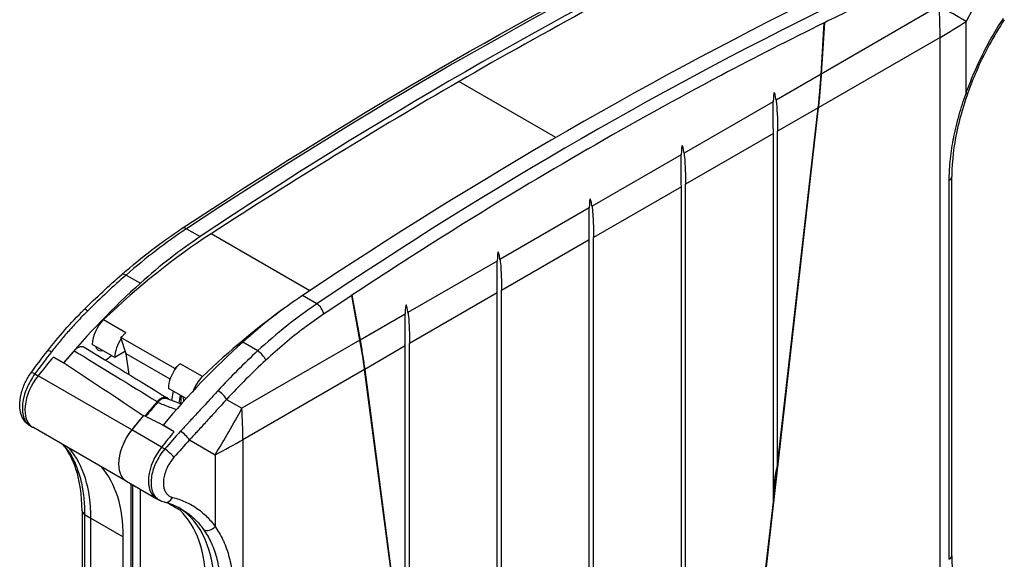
# Model space of a CAD drawing. Header units: millimetres. Extents: x 0 to 420, y 0 to 297.
# Tile 11 of 13: x 262 to 344, y 203 to 248. Entities that reach past the tile are written whole.
import ezdxf

# ---------------------------------------------------------------- set-up
doc = ezdxf.new("R2010")
doc.units = ezdxf.units.MM
doc.layers.add('Spigoli tangenti visibili(ISO)', color=7, linetype='Continuous', lineweight=25)
doc.layers.add('Spigoli visibili(ISO)', color=176, linetype='Continuous', lineweight=25, true_color=0x000080)

msp = doc.modelspace()

# ---------------------------------------------------------------- linework, layer by layer
at = {"layer": 'Spigoli tangenti visibili(ISO)'}
for p, q in [((342.438, 251.724), (340.53, 248.126)), ((338.303, 249.412), (328.506, 243.755)), ((340.53, 242.153), (340.53, 248.126)), ((338.372, 246.799), (328.262, 240.962)), ((338.372, 193.838), (338.372, 246.799)), ((328.499, 243.752), (324.754, 241.589)), ((306.489, 238.495), (298.442, 243.141)), ((324.524, 241.456), (317.118, 237.18)), ((302.599, 240.739), (302.602, 240.74)), ((328.256, 240.959), (324.885, 239.013)), ((324.532, 238.809), (317.249, 234.604)), ((316.887, 237.047), (309.481, 232.771)), ((339.132, 203.449), (339.132, 234.955)), ((316.895, 234.399), (309.612, 230.195)), ((309.25, 232.638), (301.844, 228.362)), ((275.831, 230.908), (276.968, 230.262)), ((286.056, 225.764), (277.865, 230.493)), ((309.258, 229.99), (301.975, 225.785)), ((301.613, 228.229), (294.207, 223.953)), ((270.814, 227.063), (272.003, 226.385)), ((301.622, 225.581), (294.338, 221.376)), ((286.641, 224.666), (285.454, 225.363)), ((268.945, 223.36), (270.796, 222.291)), ((293.977, 223.82), (290.231, 221.658)), ((290.224, 221.653), (280.428, 215.998)), ((281.732, 220.759), (280.488, 221.486)), ((293.985, 221.172), (290.614, 219.226)), ((275.078, 219.485), (275.082, 219.504)), ((277.147, 218.624), (275.297, 219.692)), ((290.607, 219.222), (280.498, 213.386)), ((263.24, 218.845), (263.504, 218.694)), ((271.282, 214.203), (263.504, 218.694)), ((279.154, 216.734), (280.428, 215.998)), ((273.757, 212.773), (271.282, 214.202)), ((276.075, 213.367), (278.201, 212.14)), ((280.498, 213.386), (280.498, 160.232)), ((273.757, 212.773), (274.024, 212.618)), ((278.201, 212.14), (278.201, 206.167)), ((267.37, 207.186), (267.893, 206.88)), ((267.37, 207.186), (267.37, 175.68)), ((267.893, 175.373), (267.893, 206.88)), ((267.893, 206.88), (270.58, 205.328))]:
    msp.add_line(p, q, dxfattribs=at)
for centre, major_axis, ratio, start_param, end_param in [((280.319, -70.436), (-217.303, -334.629), 0.540283, 3.8782, 4.03432), ((326.155, -96.899), (-179.949, -356.111), 0.612177, 3.815777, 3.971897), ((302.663, 267.416), (25.25, -43.734), 0.57735, 0.785398, 0.847817), ((302.663, 267.416), (-44.616, 23.656), 0.025491, 3.71249, 3.800735), ((302.663, 267.416), (-50.5, 0), 0.57735, 2.356194, 2.418613), ((328.504, 243.753), (-0.00497, 0.00033), 0.454423, 4.347471, 5.541319), ((328.504, 243.753), (-0.00497, 0.00033), 0.454423, 5.541319, 5.853473), ((339.968, 242.44), (0.707, -0.249), 0.201191, 5.699026, 6.283182), ((328.261, 240.96), (-0.00494, 0.00059), 0.49076, 5.56643, 5.823153), ((328.261, 240.96), (-0.00494, 0.00059), 0.49076, 4.383456, 5.56643), ((338.591, 235.255), (0.75, 0), 0.57735, 5.519293, 6.283167), ((276.276, 203.017), (-20.07, -30.969), 0.540984, 4.033814, 4.227252), ((275.877, 230.318), (-0.414, 0.626), 0.527849, 5.472699, 6.283187), ((277.453, 197.809), (-24.427, -37.678), 0.540847, 4.227351, 4.330837), ((270.961, 226.552), (-0.493, 0.565), 0.392003, 5.408862, 6.283185), ((267.834, 223.639), (-0.528, 0.532), 0.312978, 5.38424, 6.283186), ((290.266, 194.939), (-16.678, -32.919), 0.611558, 3.972543, 4.16598), ((286.678, 224.082), (-0.419, 0.622), 0.533466, 3.950946, 5.450786), ((290.228, 221.655), (-0.0049, -0.00085), 0.616454, 3.834983, 5.39592), ((290.228, 221.655), (-0.0049, -0.00085), 0.616454, 5.39592, 5.604008), ((278.381, 197.003), (-20.499, -40.154), 0.540848, 4.377017, 4.429832), ((264.869, 220.283), (-0.594, 0.458), 0.277354, 5.347048, 6.283185), ((367.055, 165.307), (-154.811, 91.085), 0.023018, 0.877484, 0.934691), ((292.123, 189.339), (-20.286, -40.06), 0.611679, 4.165855, 4.278054), ((281.869, 220.254), (-0.509, 0.551), 0.41132, 3.878082, 5.380012), ((279.668, 196.388), (22.495, 38.962), 0.57735, 1.272417, 1.31839), ((292.647, 189.076), (-19.908, -39.408), 0.61224, 4.165288, 4.277495), ((290.611, 219.224), (-0.00494, -0.00059), 0.653028, 3.863269, 5.429528), ((290.611, 219.224), (-0.00494, -0.00059), 0.653028, 5.429528, 5.584982), ((264.632, 217.137), (-1.569, -2.718), 0.57735, 4.459983, 6.277014), ((263.514, 218.471), (-0.607, 0.44), 0.235026, 5.342103, 6.283161), ((278.624, 217.001), (-0.551, 0.508), 0.333125, 3.848293, 5.35247), ((244.789, 234.002), (-25.25, -43.734), 0.79021, 1.526674, 1.614919), ((244.789, 234.002), (25.25, -43.734), 0.57735, 0.785398, 0.847817), ((289.922, 190.468), (-22.494, -38.961), 0.57735, 4.422432, 4.460008), ((291.148, 189.632), (-24.648, -37.748), 0.611678, 4.446872, 4.491354), ((291.639, 189.309), (-24.274, -37.098), 0.61224, 4.447423, 4.491904), ((275.579, 213.691), (-0.552, 0.508), 0.207058, 3.817752, 5.350556), ((244.789, 234.002), (50.5, 0), 0.57735, 5.435368, 5.497787), ((257.432, 200.679), (6.803, 13.384), 0.538375, 5.982887, 6.059825), ((266.528, 212.945), (-0.628, -0.411), 0.80393, 0.000033, 0.368423), ((257.286, 200.756), (7.5, 12.99), 0.57735, 5.497787, 6.090081), ((274.884, 211.217), (-1.569, -2.717), 0.57735, 4.460008, 6.283185), ((274.288, 212.249), (-0.566, 0.492), 0.172921, 3.81241, 5.342763), ((273.976, 211.068), (0.703, 1.217), 0.57735, 2.227849, 2.227907), ((274.173, 208.917), (-0.181, -0.728), 0.773274, 6.283155, 7.590813), ((267.539, 194.836), (7.5, 12.99), 0.57735, 5.497787, 6.266271), ((267.905, 207.49), (-0.75, 0), 0.57735, 0.000024, 0.776672), ((277.705, 206.492), (-0.613, -0.433), 0.768474, 0.358077, 1.865809), ((338.591, 203.749), (0.75, 0), 0.57735, 5.519299, 6.283185)]:
    msp.add_ellipse(centre, major_axis=major_axis, ratio=ratio, start_param=start_param, end_param=end_param, dxfattribs=at)
for points in [[(331.126, 249.171), (330.34, 248.792), (329.554, 248.409), (328.768, 248.022)], [(328.257, 240.962), (328.361, 241.88), (328.443, 242.811), (328.5, 243.754)], [(289.543, 225.376), (288.764, 224.859), (287.986, 224.339), (287.207, 223.814)], [(290.607, 219.226), (290.503, 220.023), (290.375, 220.834), (290.224, 221.657)], [(262.81, 214.568), (262.81, 214.568), (262.81, 214.568), (262.81, 214.568)]]:
    msp.add_open_spline(points, degree=3, dxfattribs=at)
for points, knots in [([(328.761, 248.019), (325.908, 246.615), (323.056, 245.158), (320.204, 243.649), (320.175, 243.633), (320.145, 243.617), (320.116, 243.602), (316.454, 241.662), (312.793, 239.636), (309.136, 237.525), (309.128, 237.521), (309.121, 237.516), (309.113, 237.512), (305.449, 235.396), (301.789, 233.196), (298.137, 230.912), (298.123, 230.904), (298.109, 230.895), (298.095, 230.886), (295.242, 229.101), (292.394, 227.266), (289.55, 225.381)], [0.0536852, 0.0536852, 0.0536852, 0.0536852, 0.247988, 0.247988, 0.247988, 0.25, 0.25, 0.25, 0.4994813, 0.4994813, 0.4994813, 0.5, 0.5, 0.5, 0.75, 0.75, 0.75, 0.7509743, 0.7509743, 0.7509743, 0.9463192, 0.9463192, 0.9463192, 0.9463192]), ([(340.53, 242.153), (340.721, 242.695), (341.139, 243.771), (341.876, 245.374), (342.71, 246.931), (343.318, 247.919), (343.637, 248.402)], [0, 0, 0, 0, 0.25, 0.5, 0.75, 1, 1, 1, 1]), ([(339.132, 234.955), (339.132, 235.421), (339.153, 235.916), (339.203, 236.451), (339.205, 236.47), (339.206, 236.489), (339.208, 236.508), (339.262, 237.065), (339.346, 237.665), (339.464, 238.29), (339.466, 238.304), (339.469, 238.318), (339.472, 238.332), (339.589, 238.944), (339.738, 239.577), (339.913, 240.209), (339.927, 240.261), (339.942, 240.313), (339.956, 240.364), (340.125, 240.959), (340.316, 241.553), (340.53, 242.153)], [0, 0, 0, 0, 0.241495, 0.241495, 0.241495, 0.25, 0.25, 0.25, 0.5, 0.5, 0.5, 0.50571, 0.50571, 0.50571, 0.75, 0.75, 0.75, 0.770087, 0.770087, 0.770087, 1, 1, 1, 1]), ([(267.636, 224.1), (267.323, 223.789), (267.027, 223.484), (266.747, 223.184), (266.467, 222.885), (266.202, 222.592), (265.952, 222.306), (265.702, 222.02), (265.466, 221.741), (265.245, 221.471), (265.023, 221.201), (264.815, 220.94), (264.62, 220.687)], [0, 0, 0, 0, 0.25, 0.25, 0.25, 0.5, 0.5, 0.5, 0.75, 0.75, 0.75, 1, 1, 1, 1]), ([(287.207, 223.814), (286.683, 223.461), (286.162, 223.091), (285.645, 222.701), (285.623, 222.685), (285.602, 222.669), (285.581, 222.653), (285.042, 222.247), (284.506, 221.82), (283.975, 221.375), (283.969, 221.37), (283.962, 221.364), (283.955, 221.359), (283.432, 220.919), (282.913, 220.462), (282.398, 219.987)], [0, 0, 0, 0, 0.320135, 0.320135, 0.320135, 0.333333, 0.333333, 0.333333, 0.666667, 0.666667, 0.666667, 0.670816, 0.670816, 0.670816, 1, 1, 1, 1]), ([(263.24, 218.845), (263.105, 218.663), (262.853, 218.274), (262.548, 217.644), (262.329, 216.998), (262.207, 216.369), (262.189, 215.786), (262.275, 215.278), (262.461, 214.871), (262.663, 214.662), (262.79, 214.58), (262.81, 214.569)], [0, 0, 0, 0, 0.1111111, 0.2222222, 0.3333333, 0.4444444, 0.5555556, 0.6666667, 0.7777778, 0.8888889, 0.909082, 0.909082, 0.909082, 0.909082]), ([(278.431, 217.452), (278.151, 217.149), (277.879, 216.854), (277.616, 216.568), (277.601, 216.551), (277.585, 216.535), (277.57, 216.518), (277.293, 216.216), (277.025, 215.925), (276.766, 215.644), (276.762, 215.639), (276.758, 215.635), (276.754, 215.63), (276.5, 215.354), (276.255, 215.088), (276.021, 214.832), (276, 214.81), (275.979, 214.787), (275.959, 214.765), (275.742, 214.529), (275.534, 214.303), (275.335, 214.086)], [0, 0, 0, 0, 0.236279, 0.236279, 0.236279, 0.25, 0.25, 0.25, 0.5, 0.5, 0.5, 0.503999, 0.503999, 0.503999, 0.75, 0.75, 0.75, 0.771718, 0.771718, 0.771718, 1, 1, 1, 1]), ([(279.154, 216.734), (278.86, 216.412), (278.574, 216.101), (278.299, 215.799), (278.023, 215.497), (277.756, 215.205), (277.5, 214.924), (277.243, 214.643), (276.995, 214.372), (276.758, 214.113), (276.52, 213.853), (276.293, 213.604), (276.075, 213.367)], [0, 0, 0, 0, 0.25, 0.25, 0.25, 0.5, 0.5, 0.5, 0.75, 0.75, 0.75, 1, 1, 1, 1]), ([(273.426, 216.486), (273.583, 216.424), (273.745, 216.361), (273.911, 216.296), (274.077, 216.232), (274.247, 216.167), (274.427, 216.098), (274.603, 216.031), (274.789, 215.961), (274.983, 215.889)], [0, 0, 0, 0, 0.3333333, 0.3333333, 0.3333333, 0.6666667, 0.6666667, 0.6666667, 0.9932689, 0.9932689, 0.9932689, 0.9932689]), ([(274.024, 212.618), (273.875, 212.444), (273.598, 212.069), (273.262, 211.457), (273.022, 210.824), (272.888, 210.201), (272.868, 209.62), (272.963, 209.107), (273.168, 208.689), (273.395, 208.464), (273.542, 208.372), (273.571, 208.355)], [0, 0, 0, 0, 0.1111111, 0.2222222, 0.3333333, 0.4444444, 0.5555556, 0.6666667, 0.7777778, 0.8888889, 0.9152682, 0.9152682, 0.9152682, 0.9152682]), ([(266.061, 212.38), (266.278, 212.049), (266.471, 211.682), (266.639, 211.279), (266.807, 210.877), (266.949, 210.439), (267.059, 209.982), (267.17, 209.525), (267.249, 209.051), (267.299, 208.58), (267.349, 208.11), (267.37, 207.644), (267.37, 207.186)], [0, 0, 0, 0, 0.25, 0.25, 0.25, 0.5, 0.5, 0.5, 0.75, 0.75, 0.75, 1, 1, 1, 1]), ([(274.785, 211.924), (274.687, 211.812), (274.598, 211.696), (274.514, 211.574), (274.499, 211.551), (274.483, 211.528), (274.468, 211.504), (274.381, 211.372), (274.302, 211.233), (274.233, 211.091), (274.225, 211.075), (274.217, 211.06), (274.21, 211.044), (274.139, 210.893), (274.079, 210.74), (274.031, 210.587), (274.029, 210.581), (274.027, 210.574), (274.025, 210.567), (273.977, 210.409), (273.943, 210.251), (273.923, 210.098), (273.903, 209.945), (273.898, 209.797), (273.908, 209.659), (273.908, 209.648), (273.909, 209.638), (273.91, 209.627), (273.921, 209.5), (273.945, 209.38), (273.98, 209.271), (273.986, 209.255), (273.991, 209.24), (273.997, 209.224), (274.033, 209.125), (274.08, 209.034), (274.138, 208.954), (274.15, 208.937), (274.163, 208.92), (274.177, 208.903), (274.234, 208.833), (274.299, 208.773), (274.371, 208.724), (274.394, 208.709), (274.417, 208.695), (274.441, 208.681), (274.511, 208.642), (274.587, 208.613), (274.669, 208.592)], [0, 0, 0, 0, 0.093397, 0.093397, 0.093397, 0.111111, 0.111111, 0.111111, 0.211151, 0.211151, 0.211151, 0.222222, 0.222222, 0.222222, 0.32872, 0.32872, 0.32872, 0.333333, 0.333333, 0.333333, 0.444444, 0.444444, 0.444444, 0.555556, 0.555556, 0.555556, 0.563874, 0.563874, 0.563874, 0.666667, 0.666667, 0.666667, 0.681482, 0.681482, 0.681482, 0.777778, 0.777778, 0.777778, 0.799051, 0.799051, 0.799051, 0.888889, 0.888889, 0.888889, 0.916946, 0.916946, 0.916946, 1, 1, 1, 1]), ([(274.669, 208.592), (275.031, 208.502), (275.724, 208.264), (276.672, 207.734), (277.509, 207.038), (277.984, 206.475), (278.201, 206.167)], [0, 0, 0, 0, 0.25, 0.5, 0.75, 1, 1, 1, 1]), ([(275.344, 207.655), (275.49, 207.573), (275.631, 207.485), (275.769, 207.391), (275.783, 207.381), (275.797, 207.371), (275.81, 207.362), (276.079, 207.174), (276.331, 206.963), (276.566, 206.729), (276.596, 206.7), (276.625, 206.67), (276.654, 206.64), (276.867, 206.419), (277.065, 206.179), (277.247, 205.922)], [0.3788555, 0.3788555, 0.3788555, 0.3788555, 0.5, 0.5, 0.5, 0.512236, 0.512236, 0.512236, 0.75, 0.75, 0.75, 0.779841, 0.779841, 0.779841, 1, 1, 1, 1]), ([(278.201, 206.167), (278.446, 205.827), (278.66, 205.462), (278.846, 205.066), (278.86, 205.036), (278.874, 205.006), (278.888, 204.976), (279.083, 204.546), (279.246, 204.081), (279.371, 203.599), (279.498, 203.113), (279.586, 202.61), (279.642, 202.114), (279.646, 202.083), (279.649, 202.052), (279.652, 202.021), (279.701, 201.559), (279.722, 201.105), (279.722, 200.655)], [0, 0, 0, 0, 0.232378, 0.232378, 0.232378, 0.25, 0.25, 0.25, 0.499128, 0.499128, 0.499128, 0.75, 0.75, 0.75, 0.765858, 0.765858, 0.765858, 1, 1, 1, 1]), ([(277.247, 205.922), (277.477, 205.597), (277.679, 205.246), (277.854, 204.867), (277.868, 204.839), (277.881, 204.809), (277.894, 204.78), (278.078, 204.369), (278.23, 203.925), (278.348, 203.466), (278.467, 203.003), (278.55, 202.523), (278.603, 202.05), (278.606, 202.02), (278.609, 201.99), (278.612, 201.96), (278.658, 201.519), (278.677, 201.085), (278.677, 200.658)], [0, 0, 0, 0, 0.2322646, 0.2322646, 0.2322646, 0.25, 0.25, 0.25, 0.4991238, 0.4991238, 0.4991238, 0.75, 0.75, 0.75, 0.7659608, 0.7659608, 0.7659608, 1, 1, 1, 1])]:
    msp.add_open_spline(points, degree=3, knots=knots, dxfattribs=at)
at = {"layer": 'Spigoli visibili(ISO)'}
for p, q in [((328.499, 243.752), (328.761, 248.019)), ((328.768, 248.022), (328.506, 243.755)), ((302.404, 240.854), (302.402, 240.853)), ((302.66, 240.707), (302.658, 240.705)), ((328.262, 240.962), (321.815, 184.266)), ((324.885, 211.32), (328.256, 240.959)), ((324.532, 208.211), (324.532, 238.809)), ((324.885, 211.32), (324.885, 239.013)), ((317.249, 181.629), (317.249, 234.604)), ((339.341, 203.749), (339.341, 235.255)), ((316.895, 181.425), (316.895, 234.399)), ((309.258, 177.016), (309.258, 229.99)), ((309.612, 177.22), (309.612, 230.195)), ((301.622, 172.607), (301.622, 225.581)), ((301.975, 172.811), (301.975, 225.785)), ((290.224, 221.653), (289.543, 225.376)), ((289.55, 225.38), (290.231, 221.658)), ((270.821, 220.53), (270.388, 221.864)), ((274.846, 219.29), (270.388, 221.864)), ((269.872, 220.221), (267.999, 221.302)), ((270.756, 220.73), (269.872, 220.221)), ((293.985, 193.478), (293.985, 221.172)), ((294.338, 190.777), (294.338, 221.376)), ((265.629, 219.775), (264.781, 220.255)), ((264.781, 220.255), (265.629, 219.765)), ((271.061, 218.795), (270.821, 220.53)), ((274.466, 218.425), (270.821, 220.53)), ((265.629, 219.775), (265.629, 219.76)), ((274.848, 219.194), (274.846, 219.29)), ((274.967, 219.36), (274.97, 219.405)), ((297.055, 169.97), (290.607, 219.221)), ((290.614, 219.226), (293.985, 193.478)), ((275.795, 216.801), (274.327, 217.649)), ((274.607, 216.655), (274.734, 217.414)), ((275.208, 216.422), (275.317, 217.077)), ((275.364, 216.363), (275.422, 217.017)), ((275.594, 216.579), (275.588, 216.921)), ((272.234, 215.376), (272.234, 215.375)), ((262.81, 214.568), (263.053, 214.425)), ((270.83, 209.935), (263.063, 214.419)), ((274.798, 214.052), (273.796, 214.631)), ((273.878, 214.594), (273.796, 214.631)), ((274.798, 214.052), (273.878, 214.594)), ((324.531, 208.202), (324.882, 211.291)), ((270.841, 209.929), (273.315, 208.5)), ((271.24, 171.197), (271.24, 209.698)), ((271.353, 209.633), (271.353, 172.443)), ((271.998, 172.398), (271.998, 209.26)), ((273.572, 208.355), (273.325, 208.494)), ((321.808, 184.262), (324.532, 208.211)), ((267.155, 207.49), (267.155, 175.984)), ((270.58, 173.822), (270.58, 205.328))]:
    msp.add_line(p, q, dxfattribs=at)
for centre, major_axis, ratio, start_param, end_param in [((298.97, -82.645), (-200, -346.41), 0.57735, 3.849125, 4.004857), ((298.205, -164.239), (249.385, 431.948), 0.57735, 0.722633, 0.784725), ((307.455, -87.544), (200, 346.41), 0.57735, 0.707532, 0.863264), ((328.766, 248.02), (-0.00498, 0.00002), 0.537085, 5.748391, 5.986804), ((328.768, 247.992), (-0.0086, 0.0763), 0.048389, 1.203114, 1.20446), ((328.766, 248.02), (-0.00498, 0.00002), 0.537085, 4.31373, 5.748391), ((299.513, -163.485), (249.385, 431.948), 0.57735, 0.788434, 0.846818), ((298.947, -164.662), (248.756, 430.859), 0.57735, 0.782206, 0.782213), ((324.803, 238.402), (0.195, -3.819), 0.053888, 2.555724, 3.782552), ((317.166, 233.993), (0.195, -3.819), 0.053888, 2.555724, 3.782552), ((309.529, 229.583), (0.195, -3.819), 0.053888, 2.555724, 3.782552), ((280.035, 190.998), (25, 43.301), 0.57735, 0.846818, 1.104456), ((279.003, 201.318), (-18.5, -32.043), 0.57735, 4.004857, 4.197855), ((301.893, 225.174), (0.195, -3.819), 0.053888, 2.555724, 3.782552), ((280.517, 195.898), (-22.5, -38.971), 0.57735, 4.197855, 4.413886), ((287.489, 196.419), (18.5, 32.043), 0.57735, 0.863264, 1.056262), ((289.547, 225.378), (0.00501, 0.00016), 0.558587, 2.128919, 2.279285), ((289.547, 225.378), (0.00501, 0.00016), 0.558587, 0.77138, 2.128919), ((289.547, 225.378), (-0.0042, -0.0768), 0.044381, 1.60131, 1.603663), ((294.256, 220.765), (0.195, -3.819), 0.053888, 2.555724, 3.782552), ((288.237, 186.262), (25, 43.301), 0.57735, 0.903305, 1.104456), ((269.378, 222.097), (0.975, 1.689), 0.57735, 1.104456, 2.355522), ((287.757, 186.54), (16.892, 47.552), 0.665876, 0.98234, 0.988396), ((271.251, 221.016), (0.975, 1.689), 0.57735, 1.440889, 2.355522), ((288.031, 186.381), (18.265, 46.872), 0.687291, 1.00875, 1.012361), ((287.908, 186.452), (17.457, 47.272), 0.67605, 0.99508, 0.998232), ((289.002, 190.999), (22.5, 38.971), 0.57735, 1.056262, 1.280703), ((280.517, 195.898), (22.49, 38.954), 0.57735, 1.241619, 1.272511), ((269.13, 221.908), (-0.625, -1.083), 0.57735, 5.772377, 6.793993), ((269.13, 221.908), (1.15, 1.992), 0.57735, 3.899453, 4.218444), ((281.193, 195.508), (-579.079, 384.531), 0.016687, 4.738939, 4.750356), ((275.706, 218.444), (-0.975, -1.689), 0.57735, 4.480221, 5.497114), ((280.241, 190.879), (29.346, 40.731), 0.455312, 1.159648, 1.163259), ((280.364, 190.808), (30.035, 40.309), 0.463006, 1.164769, 1.16792), ((275.491, 218.568), (1.171, 1.572), 0.463006, 1.318713, 1.392886), ((275.5, 218.562), (1.193, 1.559), 0.470231, 1.165624, 1.325667), ((280.515, 190.72), (30.582, 39.97), 0.470231, 1.165624, 1.17168), ((263.514, 218.471), (-0.607, 0.44), 0.235026, 6.283165, 6.283222), ((271.11, 220.765), (1.162, 2.013), 0.57735, 3.873161, 3.893894), ((277.58, 217.362), (0.975, 1.689), 0.57735, 1.104456, 1.8545), ((287.447, 191.897), (-22.387, -38.776), 0.57735, 4.386655, 4.42326), ((287.447, 191.897), (22.335, 38.686), 0.57735, 1.245299, 1.280886), ((287.447, 191.897), (-22.494, -38.961), 0.57735, 4.424859, 4.460008), ((287.447, 191.897), (-22.495, -38.962), 0.57735, 4.425587, 4.459983), ((264.632, 217.137), (-1.569, -2.718), 0.57735, 6.277014, 6.283185), ((272.409, 212.646), (-1.569, -2.717), 0.57735, 4.460008, 6.283185), ((272.41, 212.647), (1.569, 2.718), 0.57735, 1.31839, 2.356272), ((259.973, 199.204), (7.5, 12.99), 0.57735, 5.497787, 6.090081), ((324.803, 209.691), (-0.19, -1.765), 0.119312, 3.590665, 5.14959), ((265.063, 196.263), (7.501, 12.993), 0.57735, 6.21528, 6.215285), ((265.064, 196.265), (7.5, 12.99), 0.57735, 6.21528, 6.215285), ((274.884, 211.217), (-1.569, -2.717), 0.57735, 0, 0.006171), ((274.173, 208.917), (-0.181, -0.728), 0.773274, 6.282981, 6.283153), ((-3985.174, -2390.402), (-6187.974, 190.514), 0.597142, 3.971504, 3.971726), ((266.832, 195.244), (7.5, 12.99), 0.57735, 5.497787, 6.146175)]:
    msp.add_ellipse(centre, major_axis=major_axis, ratio=ratio, start_param=start_param, end_param=end_param, dxfattribs=at)
for points, knots in [([(275.463, 230.944), (288.837, 239.79), (302.261, 247.642), (316.846, 255.048), (318.156, 255.703), (319.465, 256.348)], [0, 0, 0, 0, 5.661145, 5.661145, 6.220423, 6.220423, 6.220423, 6.220423]), ([(328.761, 248.019), (328.761, 248.025), (328.76, 248.031), (328.759, 248.04), (328.759, 248.045), (328.759, 248.05), (328.759, 248.051), (328.76, 248.052), (328.76, 248.052), (328.76, 248.052), (328.76, 248.053), (328.76, 248.053), (328.76, 248.053), (328.76, 248.053), (328.76, 248.053), (328.76, 248.053), (328.76, 248.053), (328.76, 248.053), (328.76, 248.053), (328.76, 248.053), (328.76, 248.053), (328.76, 248.053), (328.76, 248.053), (328.76, 248.053), (328.76, 248.053), (328.76, 248.053), (328.76, 248.053), (328.761, 248.053), (328.761, 248.053), (328.761, 248.053), (328.761, 248.053), (328.761, 248.052), (328.762, 248.052), (328.762, 248.05), (328.762, 248.05), (328.763, 248.047), (328.764, 248.045), (328.765, 248.038), (328.767, 248.031), (328.768, 248.022)], [-0.0122228, -0.0122228, -0.0122228, -0.0122228, -0.0077636, -0.0077636, -0.00581721, -0.00581721, -0.00538105, -0.00538105, -0.00523447, -0.00523447, -0.00516914, -0.00516914, -0.00513223, -0.00513223, -0.0051072, -0.0051072, -0.00508288, -0.00508288, -0.00507875, -0.00507875, -0.00507666, -0.00507666, -0.0050747, -0.0050747, -0.00504548, -0.00504548, -0.00500756, -0.00500756, -0.00495754, -0.00495754, -0.00488377, -0.00488377, -0.00451693, -0.00451693, -0.00404412, -0.00404412, -0.00312294, -0.00312294, -0.00001084, -0.00001084, -0.00001084, -0.00001084]), ([(343.701, 248.275), (342.818, 246.938), (342.024, 245.469), (341.122, 243.389), (340.886, 242.79), (340.675, 242.19)], [0, 0, 0, 0, 0.4884393, 0.4884393, 0.6832558, 0.6832558, 0.6832558, 0.6832558]), ([(328.256, 240.959), (328.308, 241.418), (328.355, 241.881), (328.436, 242.812), (328.471, 243.28), (328.499, 243.752)], [0, 0, 0, 0, 0.1591587, 0.1591587, 0.3182675, 0.3182675, 0.3182675, 0.3182675]), ([(328.506, 243.755), (328.477, 243.283), (328.442, 242.814), (328.361, 241.884), (328.315, 241.421), (328.262, 240.962)], [0, 0, 0, 0, 0.1591555, 0.1591555, 0.3182335, 0.3182335, 0.3182335, 0.3182335]), ([(340.675, 242.19), (340.151, 240.702), (339.757, 239.197), (339.408, 236.909), (339.341, 236.057), (339.341, 235.255)], [0, 0, 0, 0, 0.4837942, 0.4837942, 0.7837647, 0.7837647, 0.7837647, 0.7837647]), ([(324.532, 238.809), (324.532, 239.166), (324.53, 239.562), (324.523, 240.365), (324.518, 240.771), (324.52, 241.244), (324.521, 241.349), (324.524, 241.456)], [-1.1057511, -1.1057511, -1.1057511, -1.1057511, -0.9745225, -0.9745225, -0.8432938, -0.8432938, -0.8098649, -0.8098649, -0.8098649, -0.8098649]), ([(324.754, 241.589), (324.767, 241.491), (324.778, 241.393), (324.824, 240.948), (324.848, 240.553), (324.879, 239.764), (324.885, 239.37), (324.885, 239.013)], [-0.66447, -0.66447, -0.66447, -0.66447, -0.631041, -0.631041, -0.4998124, -0.4998124, -0.3685837, -0.3685837, -0.3685837, -0.3685837]), ([(316.895, 234.399), (316.895, 234.757), (316.893, 235.153), (316.886, 235.956), (316.881, 236.362), (316.884, 236.835), (316.885, 236.94), (316.887, 237.047)], [-1.1057511, -1.1057511, -1.1057511, -1.1057511, -0.9745225, -0.9745225, -0.8432938, -0.8432938, -0.8098649, -0.8098649, -0.8098649, -0.8098649]), ([(317.118, 237.18), (317.131, 237.082), (317.142, 236.984), (317.187, 236.539), (317.211, 236.144), (317.242, 235.355), (317.249, 234.961), (317.249, 234.604)], [-0.66447, -0.66447, -0.66447, -0.66447, -0.631041, -0.631041, -0.4998124, -0.4998124, -0.3685837, -0.3685837, -0.3685837, -0.3685837]), ([(309.258, 229.99), (309.258, 230.47), (309.254, 231.001), (309.247, 231.81), (309.245, 232.082), (309.247, 232.446), (309.248, 232.542), (309.25, 232.638)], [0.742522, 0.742522, 0.742522, 0.742522, 0.9185858, 0.9185858, 1.0066176, 1.0066176, 1.0382399, 1.0382399, 1.0382399, 1.0382399]), ([(309.481, 232.771), (309.493, 232.683), (309.503, 232.594), (309.538, 232.251), (309.557, 231.99), (309.601, 231.202), (309.612, 230.674), (309.612, 230.195)], [1.1893261, 1.1893261, 1.1893261, 1.1893261, 1.2209483, 1.2209483, 1.3089802, 1.3089802, 1.485044, 1.485044, 1.485044, 1.485044]), ([(301.622, 225.581), (301.622, 225.938), (301.619, 226.335), (301.612, 227.138), (301.608, 227.544), (301.61, 228.017), (301.611, 228.122), (301.613, 228.229)], [-1.1057511, -1.1057511, -1.1057511, -1.1057511, -0.9745225, -0.9745225, -0.8432938, -0.8432938, -0.8098649, -0.8098649, -0.8098649, -0.8098649]), ([(301.844, 228.362), (301.857, 228.264), (301.868, 228.166), (301.914, 227.721), (301.938, 227.326), (301.969, 226.537), (301.975, 226.143), (301.975, 225.785)], [-0.66447, -0.66447, -0.66447, -0.66447, -0.631041, -0.631041, -0.4998124, -0.4998124, -0.3685837, -0.3685837, -0.3685837, -0.3685837]), ([(289.543, 225.376), (289.544, 225.385), (289.544, 225.393), (289.545, 225.41), (289.546, 225.416), (289.546, 225.422), (289.547, 225.423), (289.547, 225.425), (289.547, 225.425), (289.547, 225.426), (289.547, 225.426), (289.548, 225.427), (289.548, 225.427), (289.548, 225.427), (289.548, 225.427), (289.548, 225.427), (289.548, 225.427), (289.548, 225.427), (289.548, 225.427), (289.548, 225.427), (289.548, 225.427), (289.548, 225.427), (289.548, 225.427), (289.548, 225.427), (289.548, 225.427), (289.548, 225.427), (289.548, 225.427), (289.548, 225.427), (289.548, 225.427), (289.548, 225.427), (289.548, 225.427), (289.549, 225.427), (289.549, 225.427), (289.549, 225.426), (289.549, 225.426), (289.55, 225.424), (289.55, 225.421), (289.551, 225.415), (289.551, 225.412), (289.551, 225.401), (289.551, 225.392), (289.55, 225.383), (289.55, 225.382), (289.55, 225.381), (289.55, 225.381), (289.55, 225.381)], [-0.008501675, -0.008501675, -0.008501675, -0.008501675, -0.007202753, -0.007202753, -0.005933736, -0.005933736, -0.005529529, -0.005529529, -0.005398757, -0.005398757, -0.00534317, -0.00534317, -0.005313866, -0.005313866, -0.005290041, -0.005290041, -0.005286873, -0.005286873, -0.005285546, -0.005285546, -0.005284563, -0.005284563, -0.005283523, -0.005283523, -0.005278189, -0.005278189, -0.005256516, -0.005256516, -0.005237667, -0.005237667, -0.005198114, -0.005198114, -0.005146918, -0.005146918, -0.005052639, -0.005052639, -0.004334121, -0.004334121, -0.003206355, -0.003206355, -0.000369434, -0.000369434, -0.000033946, -0.000033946, -0.000000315, -0.000000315, -0.000000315, -0.000000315]), ([(294.207, 223.953), (294.22, 223.855), (294.231, 223.757), (294.277, 223.311), (294.301, 222.917), (294.332, 222.128), (294.338, 221.734), (294.338, 221.376)], [-0.66447, -0.66447, -0.66447, -0.66447, -0.631041, -0.631041, -0.4998124, -0.4998124, -0.3685837, -0.3685837, -0.3685837, -0.3685837]), ([(293.985, 221.172), (293.985, 221.529), (293.983, 221.926), (293.976, 222.729), (293.971, 223.135), (293.973, 223.608), (293.974, 223.713), (293.977, 223.82)], [-1.1057511, -1.1057511, -1.1057511, -1.1057511, -0.9745225, -0.9745225, -0.8432938, -0.8432938, -0.8098649, -0.8098649, -0.8098649, -0.8098649]), ([(290.607, 219.222), (290.555, 219.621), (290.497, 220.023), (290.369, 220.833), (290.3, 221.241), (290.225, 221.653)], [0.0000583, 0.0000583, 0.0000583, 0.0000583, 0.1591584, 0.1591584, 0.3182771, 0.3182771, 0.3182771, 0.3182771]), ([(290.231, 221.658), (290.307, 221.246), (290.376, 220.838), (290.504, 220.027), (290.562, 219.625), (290.614, 219.226)], [0.000043, 0.000043, 0.000043, 0.000043, 0.1591557, 0.1591557, 0.3183147, 0.3183147, 0.3183147, 0.3183147]), ([(266.505, 220.778), (266.562, 220.843), (266.622, 220.901), (266.753, 221.005), (266.823, 221.049), (266.983, 221.121), (267.071, 221.14), (267.215, 221.134), (267.273, 221.117), (267.324, 221.086)], [0, 0, 0, 0, 0.026876, 0.026876, 0.0565575, 0.0565575, 0.0951289, 0.0951289, 0.1260071, 0.1260071, 0.1260071, 0.1260071]), ([(262.81, 214.569), (262.643, 214.668), (262.495, 214.802), (262.257, 215.117), (262.166, 215.299), (262.028, 215.722), (261.991, 215.971), (261.981, 216.529), (262.02, 216.848), (262.175, 217.49), (262.294, 217.82), (262.575, 218.405), (262.732, 218.67), (262.907, 218.911)], [0, 0, 0, 0, 0.0729542, 0.0729542, 0.147721, 0.147721, 0.2361135, 0.2361135, 0.3390202, 0.3390202, 0.4428762, 0.4428762, 0.5338157, 0.5338157, 0.5338157, 0.5338157]), ([(274.323, 216.767), (274.299, 216.8), (274.271, 216.828), (274.179, 216.893), (274.106, 216.914), (273.942, 216.912), (273.853, 216.888), (273.698, 216.811), (273.633, 216.768), (273.511, 216.668), (273.454, 216.613), (273.401, 216.551)], [-0.1501178, -0.1501178, -0.1501178, -0.1501178, -0.1300042, -0.1300042, -0.0915561, -0.0915561, -0.0528623, -0.0528623, -0.025306, -0.025306, 0, 0, 0, 0]), ([(273.426, 216.486), (273.478, 216.545), (273.532, 216.599), (273.649, 216.696), (273.711, 216.737), (273.864, 216.817), (273.953, 216.842), (274.091, 216.847), (274.143, 216.838), (274.19, 216.819)], [-0.1800884, -0.1800884, -0.1800884, -0.1800884, -0.1556815, -0.1556815, -0.1293384, -0.1293384, -0.09075, -0.09075, -0.0645673, -0.0645673, -0.0645673, -0.0645673]), ([(267.155, 207.49), (267.155, 208.777), (266.976, 209.961), (266.451, 211.548), (266.195, 212.084), (265.9, 212.534)], [0, 0, 0, 0, 0.4812106, 0.4812106, 0.7771116, 0.7771116, 0.7771116, 0.7771116]), ([(324.882, 211.291), (324.882, 211.297), (324.883, 211.303), (324.884, 211.311), (324.884, 211.313), (324.885, 211.316), (324.885, 211.317), (324.885, 211.318), (324.885, 211.319), (324.885, 211.32), (324.885, 211.32), (324.885, 211.32)], [0.000883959, 0.000883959, 0.000883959, 0.000883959, 0.002898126, 0.002898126, 0.003689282, 0.003689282, 0.00394802, 0.00394802, 0.004214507, 0.004214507, 0.004229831, 0.004229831, 0.004229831, 0.004229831]), ([(339.341, 203.749), (339.341, 202.462), (339.52, 201.277), (340.044, 199.691), (340.301, 199.155), (340.595, 198.704)], [0, 0, 0, 0, 0.4812545, 0.4812545, 0.7771113, 0.7771113, 0.7771113, 0.7771113])]:
    msp.add_open_spline(points, degree=3, knots=knots, dxfattribs=at)
for points in [[(328.768, 248.022), (328.768, 248.022), (328.768, 248.022), (328.768, 248.022)], [(328.499, 243.752), (328.499, 243.752), (328.499, 243.752), (328.499, 243.752)], [(328.506, 243.755), (328.506, 243.755), (328.506, 243.755), (328.506, 243.755)], [(328.256, 240.959), (328.256, 240.959), (328.256, 240.959), (328.256, 240.959)], [(328.262, 240.962), (328.262, 240.962), (328.262, 240.962), (328.262, 240.962)], [(270.467, 227.117), (272.105, 228.547), (273.785, 229.834), (275.463, 230.944)], [(267.306, 224.171), (268.344, 225.201), (269.4, 226.186), (270.467, 227.117)], [(289.543, 225.376), (289.543, 225.376), (289.543, 225.376), (289.543, 225.376)], [(264.276, 220.741), (265.213, 221.955), (266.229, 223.103), (267.306, 224.171)], [(290.225, 221.653), (290.224, 221.653), (290.224, 221.653), (290.224, 221.653)], [(290.231, 221.658), (290.231, 221.658), (290.231, 221.658), (290.231, 221.658)], [(262.907, 218.911), (263.356, 219.531), (263.813, 220.142), (264.276, 220.741)], [(267.324, 221.086), (269.621, 219.676), (271.92, 218.268), (274.221, 216.862)], [(290.607, 219.221), (290.607, 219.222), (290.607, 219.222), (290.607, 219.222)], [(290.614, 219.226), (290.614, 219.226), (290.614, 219.226), (290.614, 219.226)], [(274.19, 216.819), (274.589, 216.661), (274.989, 216.505), (275.392, 216.352)], [(273.796, 214.631), (273.282, 214.887), (272.768, 215.143), (272.255, 215.4)], [(262.81, 214.569), (262.81, 214.569), (262.81, 214.568), (262.81, 214.568)], [(265.9, 212.534), (265.802, 212.685), (265.698, 212.827), (265.589, 212.961)], [(273.991, 208.189), (273.845, 208.226), (273.703, 208.281), (273.572, 208.355)], [(275.344, 207.655), (274.929, 207.889), (274.476, 208.068), (273.991, 208.189)], [(275.344, 207.655), (275.344, 207.655), (275.344, 207.655), (275.344, 207.655)], [(324.531, 208.202), (324.531, 208.202), (324.531, 208.202), (324.531, 208.202)]]:
    msp.add_open_spline(points, degree=3, dxfattribs=at)

doc.saveas('drawing.dxf')
